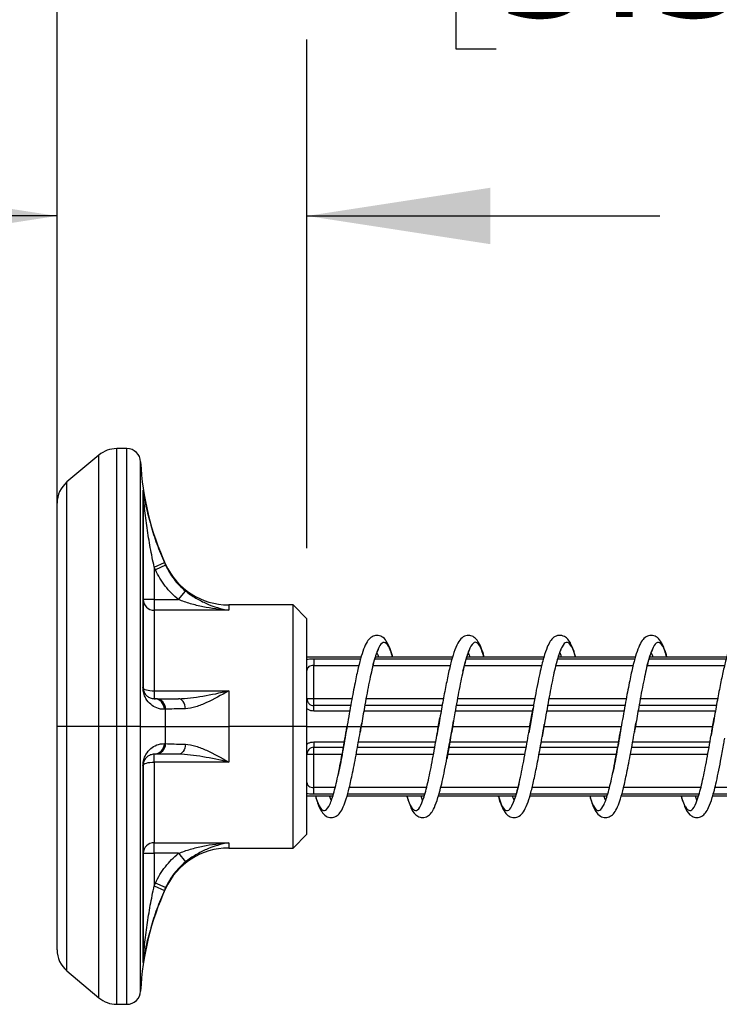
# Model space of a CAD drawing. Header units: millimetres. Extents: x 25 to 1092, y 25 to 838.
# Tile 67 of 81: x 613 to 664, y 709 to 780. Entities that reach past the tile are written whole.
import ezdxf

# ---------------------------------------------------------------- set-up
doc = ezdxf.new("R2010")
doc.units = ezdxf.units.MM
doc.header["$LTSCALE"] = 4
doc.linetypes.add('SLD-Solid', pattern=[0])
doc.layers.add('DIMENSIONS', color=140, linetype='SLD-Solid', lineweight=25)
doc.styles.add('SLDTEXTSTYLE0', font='VERDANA.TTF')
doc.dimstyles.new('SLDDIMSTYLE0', dxfattribs={"dimtxt": 8.632031, "dimasz": 13.208, "dimexe": 0, "dimexo": 0.0625, "dimgap": 2.158008, "dimtad": 0, "dimtih": 1, "dimtoh": 1, "dimrnd": 1e-09, "dimzin": 4, "dimdsep": 46, "dimtxsty": 'SLDTEXTSTYLE0', "dimsah": 1, "dimcen": 0.09, "dimadec": 0, "dimazin": 1, "dimtfac": 1, "dimtmove": 0, "dimatfit": 0, "dimfxl": 0, "dimfrac": 2, "dimtolj": 1, "dimtzin": 12, "dimarcsym": 0})
doc.dimstyles.new('SLDDIMSTYLE1', dxfattribs={"dimtxt": 8.632031, "dimasz": 13.208, "dimexe": 0, "dimexo": 0.0625, "dimgap": 2.158008, "dimtad": 0, "dimtih": 1, "dimtoh": 1, "dimrnd": 1e-09, "dimzin": 4, "dimdsep": 46, "dimtxsty": 'SLDTEXTSTYLE0', "dimsah": 1, "dimcen": 0.09, "dimadec": 0, "dimazin": 1, "dimtfac": 1, "dimtofl": 0, "dimtmove": 0, "dimatfit": 3, "dimfxl": 0, "dimfrac": 2, "dimtolj": 1, "dimtzin": 12, "dimarcsym": 0})

# ---------------------------------------------------------------- blocks, each defined once
blk = doc.blocks.new('_D_15')
at = {"layer": 'DIMENSIONS'}
for p, q in [((616.159, 750.183), (616.159, 778.485)), ((634.159, 741.866), (634.159, 778.485)), ((553.9, 765.785), (551.001, 765.785)), ((551.001, 765.785), (551.001, 752.066)), ((579.551, 765.785), (582.45, 765.785)), ((582.45, 765.785), (582.45, 752.066)), ((616.159, 765.785), (591.247, 765.785)), ((634.159, 765.785), (659.559, 765.785)), ((551.001, 752.066), (553.9, 752.066)), ((582.45, 752.066), (579.551, 752.066))]:
    blk.add_line(p, q, dxfattribs=at)
for points in [[(616.159, 765.785), (602.951, 767.817), (602.951, 763.753)], [(634.159, 765.785), (647.367, 763.753), (647.367, 767.817)]]:
    blk.add_solid(points, dxfattribs=at)
at = {"layer": 'DIMENSIONS', "char_height": 8.4667, "attachment_point": 1, "style": 'SLDTEXTSTYLE0'}
for s, insert in [('18.0', (553.9, 778.471)), ('0.71', (553.9, 762.819))]:
    blk.add_mtext(s, dxfattribs=dict(at, insert=insert))
blk = doc.blocks.new('_D_16')
at = {"layer": 'DIMENSIONS'}
for p, q in [((616.159, 750.183), (616.159, 804.24)), ((700.159, 754.116), (700.159, 804.24)), ((616.159, 791.54), (636.077, 791.54)), ((647.773, 791.54), (644.875, 791.54)), ((644.875, 791.54), (644.875, 777.821)), ((673.424, 791.54), (676.323, 791.54)), ((676.323, 791.54), (676.323, 777.821)), ((700.159, 791.54), (685.121, 791.54)), ((644.875, 777.821), (647.773, 777.821)), ((676.323, 777.821), (673.424, 777.821))]:
    blk.add_line(p, q, dxfattribs=at)
for points in [[(616.159, 791.54), (629.367, 789.508), (629.367, 793.572)], [(700.159, 791.54), (686.951, 793.572), (686.951, 789.508)]]:
    blk.add_solid(points, dxfattribs=at)
at = {"layer": 'DIMENSIONS', "char_height": 8.4667, "attachment_point": 1, "style": 'SLDTEXTSTYLE0'}
for s, insert in [('84.0', (647.773, 804.226)), ('3.31', (647.773, 788.574))]:
    blk.add_mtext(s, dxfattribs=dict(at, insert=insert))
blk = doc.blocks.new('_D_19')
at = {"layer": 'DIMENSIONS'}
for p, q in [((616.159, 734.116), (616.159, 835.204)), ((766.159, 754.116), (766.159, 835.204)), ((616.159, 822.504), (676.782, 822.504)), ((688.479, 822.504), (685.58, 822.504)), ((685.58, 822.504), (685.58, 808.785)), ((714.13, 822.504), (717.028, 822.504)), ((717.028, 822.504), (717.028, 808.785)), ((766.159, 822.504), (725.826, 822.504)), ((685.58, 808.785), (688.479, 808.785)), ((717.028, 808.785), (714.13, 808.785))]:
    blk.add_line(p, q, dxfattribs=at)
for points in [[(616.159, 822.504), (629.367, 820.472), (629.367, 824.536)], [(766.159, 822.504), (752.951, 824.536), (752.951, 820.472)]]:
    blk.add_solid(points, dxfattribs=at)
at = {"layer": 'DIMENSIONS', "char_height": 8.4667, "attachment_point": 1, "style": 'SLDTEXTSTYLE0'}
for s, insert in [('150.0', (684.888, 835.19)), ('5.91', (688.479, 819.538))]:
    blk.add_mtext(s, dxfattribs=dict(at, insert=insert))

msp = doc.modelspace()

# ---------------------------------------------------------------- linework, layer by layer
for p, q in [((619.177, 748.568), (616.873, 746.635)), ((619.177, 729.036), (619.177, 748.568)), ((621.183, 749.036), (620.462, 749.036)), ((620.462, 729.036), (620.462, 749.036)), ((621.183, 729.036), (621.183, 749.036)), ((622.182, 729.036), (622.182, 748.083)), ((616.873, 729.036), (616.873, 746.635)), ((622.351, 746.037), (622.351, 731.854)), ((623.159, 740.509), (623.89, 740.833)), ((623.978, 740.702), (623.978, 740.637)), ((623.159, 740.509), (623.159, 738.166)), ((623.25, 740.305), (623.159, 740.509)), ((623.978, 740.637), (623.25, 740.305)), ((624.915, 738.166), (625.413, 738.787)), ((623.159, 738.166), (622.359, 738.166)), ((623.159, 738.166), (623.159, 737.401)), ((623.159, 738.166), (624.915, 738.166)), ((623.159, 737.401), (623.159, 731.601)), ((628.523, 737.401), (623.159, 737.401)), ((633.159, 737.786), (628.523, 737.786)), ((628.523, 737.786), (628.523, 737.401)), ((634.159, 736.786), (633.159, 737.786)), ((633.159, 729.036), (633.159, 737.786)), ((634.159, 729.036), (634.159, 736.786)), ((638.055, 734.036), (634.159, 734.036)), ((634.659, 733.911), (634.659, 733.423)), ((634.659, 733.911), (638.022, 733.911)), ((639.05, 733.911), (644.607, 733.911)), ((644.645, 734.036), (639.09, 734.036)), ((645.631, 733.911), (651.188, 733.911)), ((651.221, 734.036), (645.666, 734.036)), ((652.227, 733.911), (657.772, 733.911)), ((657.805, 734.036), (652.269, 734.036)), ((658.8, 733.911), (664.357, 733.911)), ((664.395, 734.036), (658.84, 734.036)), ((634.659, 731.036), (634.659, 733.423)), ((634.659, 733.423), (637.894, 733.423)), ((638.912, 733.423), (644.479, 733.423)), ((645.493, 733.423), (651.066, 733.423)), ((652.085, 733.423), (657.644, 733.423)), ((658.662, 733.423), (664.229, 733.423)), ((623.159, 731.601), (623.159, 731.036)), ((623.159, 731.601), (628.523, 731.601)), ((628.523, 731.601), (628.523, 729.036)), ((623.159, 731.036), (623.25, 731.036)), ((634.659, 731.036), (634.159, 731.036)), ((634.659, 730.536), (634.659, 731.036)), ((637.399, 731.036), (634.659, 731.036)), ((643.985, 731.036), (638.41, 731.036)), ((650.563, 731.036), (644.991, 731.036)), ((657.149, 731.036), (651.578, 731.036)), ((663.735, 731.036), (658.16, 731.036)), ((623.978, 729.036), (623.978, 730.271)), ((634.659, 730.147), (634.659, 730.536)), ((637.307, 730.536), (634.659, 730.536)), ((637.239, 730.147), (634.659, 730.147)), ((643.822, 730.147), (638.25, 730.147)), ((643.891, 730.536), (638.318, 730.536)), ((650.405, 730.147), (644.833, 730.147)), ((650.474, 730.536), (644.902, 730.536)), ((650.418, 730.215), (650.222, 729.104)), ((650.418, 730.215), (650.445, 730.37)), ((656.989, 730.147), (651.42, 730.147)), ((657.057, 730.536), (651.489, 730.536)), ((663.572, 730.147), (658, 730.147)), ((663.641, 730.536), (658.068, 730.536)), ((643.591, 728.833), (643.735, 729.657)), ((644.628, 728.959), (644.71, 729.437)), ((663.341, 728.833), (663.485, 729.657)), ((616.873, 729.036), (616.159, 729.036)), ((619.177, 729.036), (616.873, 729.036)), ((616.873, 711.436), (616.873, 729.036)), ((620.462, 729.036), (619.177, 729.036)), ((619.177, 709.504), (619.177, 729.036)), ((621.183, 729.036), (620.462, 729.036)), ((620.462, 709.036), (620.462, 729.036)), ((622.182, 729.036), (621.183, 729.036)), ((621.183, 709.036), (621.183, 729.036)), ((622.182, 729.036), (623.978, 729.036)), ((622.182, 709.988), (622.182, 729.036)), ((623.978, 727.8), (623.978, 729.036)), ((623.978, 729.036), (628.523, 729.036)), ((628.523, 729.036), (628.523, 726.47)), ((633.159, 729.036), (628.523, 729.036)), ((633.159, 720.286), (633.159, 729.036)), ((634.159, 729.036), (633.159, 729.036)), ((634.159, 721.286), (634.159, 729.036)), ((634.159, 729.036), (637.957, 729.036)), ((637.986, 728.626), (638.043, 728.952)), ((638.043, 728.952), (638.099, 729.272)), ((638.058, 729.036), (643.626, 729.036)), ((643.591, 728.833), (643.514, 728.391)), ((643.643, 729.131), (643.591, 728.833)), ((644.496, 728.205), (644.628, 728.959)), ((644.641, 729.036), (650.21, 729.036)), ((650.222, 729.104), (650.132, 728.584)), ((651.244, 729.148), (651.095, 728.293)), ((651.207, 728.932), (651.25, 729.183)), ((651.225, 729.036), (656.793, 729.036)), ((657.736, 728.626), (657.793, 728.952)), ((657.793, 728.952), (657.849, 729.272)), ((657.808, 729.036), (663.376, 729.036)), ((663.341, 728.833), (663.264, 728.391)), ((663.393, 729.131), (663.341, 728.833)), ((634.659, 727.925), (634.659, 727.536)), ((634.659, 727.925), (636.85, 727.925)), ((637.862, 727.925), (643.431, 727.925)), ((644.496, 728.205), (644.22, 726.67)), ((644.447, 727.925), (650.018, 727.925)), ((651.029, 727.925), (656.6, 727.925)), ((657.612, 727.925), (663.181, 727.925)), ((634.659, 727.536), (636.783, 727.536)), ((634.659, 727.036), (634.659, 727.536)), ((637.793, 727.536), (643.361, 727.536)), ((644.378, 727.536), (649.949, 727.536)), ((650.961, 727.536), (656.533, 727.536)), ((657.543, 727.536), (663.111, 727.536)), ((623.25, 727.036), (623.159, 727.036)), ((623.159, 726.47), (623.159, 727.036)), ((634.159, 727.036), (634.659, 727.036)), ((634.659, 724.648), (634.659, 727.036)), ((634.659, 727.036), (636.691, 727.036)), ((637.703, 727.036), (643.272, 727.036)), ((644.288, 727.036), (649.859, 727.036)), ((650.867, 727.036), (656.441, 727.036)), ((657.453, 727.036), (663.022, 727.036)), ((622.351, 726.218), (622.351, 712.034)), ((628.523, 726.47), (623.159, 726.47)), ((623.159, 726.47), (623.159, 720.67)), ((634.659, 724.161), (634.659, 724.648)), ((636.188, 724.648), (634.659, 724.648)), ((642.766, 724.648), (637.21, 724.648)), ((649.358, 724.648), (643.785, 724.648)), ((655.938, 724.648), (650.371, 724.648)), ((662.516, 724.648), (656.96, 724.648)), ((669.108, 724.648), (663.535, 724.648)), ((634.159, 724.036), (636.01, 724.036)), ((636.051, 724.161), (634.659, 724.161)), ((637.043, 724.036), (642.583, 724.036)), ((642.628, 724.161), (637.078, 724.161)), ((643.625, 724.036), (649.181, 724.036)), ((649.218, 724.161), (643.658, 724.161)), ((650.21, 724.036), (655.76, 724.036)), ((655.801, 724.161), (650.25, 724.161)), ((656.793, 724.036), (662.333, 724.036)), ((662.378, 724.161), (656.828, 724.161)), ((663.375, 724.036), (668.931, 724.036)), ((668.968, 724.161), (663.408, 724.161)), ((633.159, 720.286), (634.159, 721.286)), ((623.159, 720.67), (628.523, 720.67)), ((623.159, 719.905), (623.159, 720.67)), ((628.523, 720.67), (628.523, 720.286)), ((628.523, 720.286), (633.159, 720.286)), ((622.359, 719.905), (623.159, 719.905)), ((623.159, 719.905), (623.159, 717.562)), ((624.915, 719.905), (623.159, 719.905)), ((624.915, 719.905), (625.413, 719.284)), ((623.159, 717.562), (623.25, 717.766)), ((623.159, 717.562), (623.89, 717.239)), ((623.978, 717.435), (623.25, 717.766)), ((623.978, 717.435), (623.978, 717.369)), ((616.873, 711.436), (619.177, 709.504)), ((620.462, 709.036), (621.183, 709.036))]:
    msp.add_line(p, q)
at = {"flags": 128}
for points in [[(622.359, 731.836), (622.374, 731.79), (622.42, 731.746), (622.494, 731.705), (622.593, 731.67), (622.714, 731.641), (622.853, 731.619), (623.003, 731.606), (623.159, 731.601)], [(625.413, 730.317), (625.395, 730.461), (625.361, 730.598), (625.312, 730.722), (625.25, 730.829), (625.177, 730.917), (625.095, 730.982), (625.006, 731.022), (624.915, 731.036)], [(625.413, 727.754), (625.395, 727.61), (625.361, 727.474), (625.312, 727.35), (625.25, 727.242), (625.177, 727.154), (625.095, 727.089), (625.006, 727.049), (624.915, 727.036)], [(622.359, 726.236), (622.374, 726.281), (622.42, 726.325), (622.494, 726.366), (622.593, 726.402), (622.714, 726.431), (622.853, 726.452), (623.003, 726.466), (623.159, 726.47)]]:
    msp.add_lwpolyline(points, dxfattribs=at)
for centre, radius, start, end in [((620.462, 747.036), 2, 90, 130), ((621.183, 748.036), 1, 2.7294, 90), ((642.159, 749.036), 20, 182.7294, 204.62432), ((618.159, 745.103), 2, 130, 180), ((621.58, 745.928), 0.779, 0.00042, 8.0596), ((628.523, 742.786), 5, 204.62432, 270), ((623.142, 738.184), 0.783, 181.31598, 271.25814), ((622.331, 731.834), 0.0281, 2.55919, 43.49513), ((623.125, 730.272), 0.765, 359.8312, 87.46188), ((623.215, 730.274), 0.763, 359.79635, 87.32721), ((623.125, 727.8), 0.765, 272.53812, 0.16882), ((623.215, 727.798), 0.763, 272.67279, 0.20365), ((622.331, 726.237), 0.0281, 316.50487, 357.44081), ((623.142, 719.887), 0.783, 88.74186, 178.68402), ((628.523, 715.286), 5, 90, 155.37568), ((642.159, 709.036), 20, 155.37568, 177.2706), ((618.159, 712.968), 2, 180, 230), ((621.58, 712.144), 0.779, 351.9404, 359.99958), ((620.462, 711.036), 2, 230, 270), ((621.183, 710.036), 1, 270, 357.2706)]:
    msp.add_arc(centre, radius, start, end)
for points, knots in [([(622.351, 746.037), (622.351, 746.048), (622.355, 746.027), (622.367, 745.961), (622.375, 745.916), (622.398, 745.775), (622.416, 745.669), (622.474, 745.347), (622.517, 745.125), (622.66, 744.452), (622.774, 743.993), (623.035, 743.083), (623.182, 742.631), (623.51, 741.73), (623.691, 741.281), (623.89, 740.833)], [0, 0, 0, 0, 0.03125, 0.03125, 0.0625, 0.0625, 0.125, 0.125, 0.25, 0.25, 0.5, 0.5, 0.75, 0.75, 1, 1, 1, 1]), ([(623.159, 740.509), (623.056, 740.975), (622.962, 741.442), (622.791, 742.379), (622.714, 742.85), (622.579, 743.796), (622.52, 744.274), (622.445, 744.975), (622.423, 745.207), (622.393, 745.542), (622.383, 745.653), (622.371, 745.8), (622.367, 745.847), (622.361, 745.917), (622.359, 745.938), (622.359, 745.928)], [0, 0, 0, 0, 0.25, 0.25, 0.5, 0.5, 0.75, 0.75, 0.875, 0.875, 0.9375, 0.9375, 0.96875, 0.96875, 1, 1, 1, 1]), ([(622.359, 745.928), (622.359, 745.343), (622.359, 743.67), (622.359, 738.616), (622.359, 735.361), (622.359, 731.836)], [0, 0, 0, 0, 0.5, 0.5, 1, 1, 1, 1]), ([(616.159, 729.036), (616.159, 733.297), (616.159, 737.384), (616.159, 743.41), (616.159, 745.103), (616.159, 745.103)], [0, 0, 0, 0, 0.5, 0.5, 1, 1, 1, 1]), ([(624.915, 738.166), (624.557, 738.453), (624.233, 738.783), (623.676, 739.5), (623.441, 739.887), (623.25, 740.305)], [0, 0, 0, 0, 0.5, 0.5, 1, 1, 1, 1]), ([(623.978, 740.637), (624.142, 740.276), (624.345, 739.941), (624.824, 739.321), (625.104, 739.035), (625.413, 738.787)], [0, 0, 0, 0, 0.5, 0.5, 1, 1, 1, 1]), ([(625.413, 738.787), (625.648, 738.597), (625.893, 738.429), (626.399, 738.129), (626.661, 737.997), (627.446, 737.657), (627.981, 737.498), (628.523, 737.401)], [0, 0, 0, 0, 0.25, 0.25, 0.5, 0.5, 1, 1, 1, 1]), ([(628.523, 737.401), (627.894, 737.445), (627.274, 737.528), (626.363, 737.715), (626.059, 737.789), (625.472, 737.96), (625.188, 738.056), (624.915, 738.166)], [0, 0, 0, 0, 0.5, 0.5, 0.75, 0.75, 1, 1, 1, 1]), ([(640.335, 734.036), (640.272, 734.244), (640.13, 734.714), (639.886, 735.189), (639.633, 735.488), (639.204, 735.638), (638.775, 735.496), (638.436, 735.122), (638.135, 734.383), (637.846, 733.269), (637.612, 732.161), (637.339, 730.749), (637.155, 729.684), (637.058, 729.124)], [0, 0, 0, 0, 0.0727918, 0.1645631, 0.2431042, 0.2990599, 0.3526022, 0.423925, 0.5916597, 0.679466, 0.773545, 0.8809178, 1, 1, 1, 1]), ([(640.316, 734.036), (640.271, 734.191), (640.123, 734.703), (639.873, 735.087), (639.566, 735.134), (639.255, 734.631), (638.947, 733.652), (638.641, 732.273), (638.355, 730.759), (638.176, 729.717), (638.099, 729.272)], [0, 0, 0, 0, 0.060596, 0.19979, 0.338735, 0.478245, 0.617379, 0.756346, 0.895886, 1, 1, 1, 1]), ([(646.918, 734.036), (646.9, 734.104), (646.75, 734.661), (646.524, 735.144), (646.184, 735.502), (645.85, 735.616), (645.567, 735.571), (645.324, 735.453), (645.064, 735.166), (644.803, 734.59), (644.553, 733.779), (644.33, 732.817), (644.107, 731.707), (643.874, 730.456), (643.72, 729.576), (643.643, 729.131)], [0, 0, 0, 0, 0.021927, 0.179899, 0.246277, 0.298199, 0.323862, 0.355861, 0.439353, 0.537266, 0.63191, 0.722581, 0.812741, 0.905286, 1, 1, 1, 1]), ([(646.904, 734.036), (646.824, 734.284), (646.642, 734.85), (646.352, 735.163), (646.046, 735.023), (645.738, 734.355), (645.427, 733.232), (645.12, 731.745), (644.882, 730.418), (644.745, 729.631), (644.711, 729.437)], [0, 0, 0, 0, 0.110043, 0.251094, 0.391582, 0.532155, 0.673191, 0.813648, 0.954275, 1, 1, 1, 1]), ([(653.506, 734.036), (653.496, 734.073), (653.378, 734.515), (653.149, 735.044), (652.856, 735.49), (652.299, 735.641), (651.892, 735.455), (651.662, 735.17), (651.443, 734.734), (651.194, 733.995), (650.906, 732.822), (650.641, 731.501), (650.475, 730.547), (650.418, 730.215)], [0, 0, 0, 0, 0.013017, 0.154596, 0.274167, 0.334084, 0.398121, 0.470615, 0.553037, 0.654988, 0.778341, 0.922781, 1, 1, 1, 1]), ([(653.492, 734.036), (653.478, 734.087), (653.361, 734.528), (653.144, 734.951), (652.835, 735.187), (652.525, 734.853), (652.218, 734.028), (651.909, 732.77), (651.599, 731.194), (651.379, 729.922), (651.26, 729.24), (651.244, 729.148)], [0, 0, 0, 0, 0.018173, 0.155145, 0.292447, 0.429893, 0.566858, 0.704233, 0.841609, 0.978574, 1, 1, 1, 1]), ([(660.085, 734.036), (660.022, 734.244), (659.88, 734.714), (659.636, 735.189), (659.383, 735.488), (658.954, 735.638), (658.525, 735.496), (658.186, 735.122), (657.885, 734.383), (657.596, 733.269), (657.362, 732.161), (657.089, 730.749), (656.905, 729.684), (656.808, 729.124)], [0, 0, 0, 0, 0.072792, 0.164563, 0.243104, 0.29906, 0.352602, 0.423925, 0.59166, 0.679466, 0.773545, 0.880918, 1, 1, 1, 1]), ([(660.066, 734.036), (660.021, 734.191), (659.873, 734.703), (659.623, 735.087), (659.316, 735.134), (659.005, 734.631), (658.697, 733.652), (658.391, 732.273), (658.105, 730.759), (657.926, 729.717), (657.849, 729.272)], [0, 0, 0, 0, 0.060596, 0.19979, 0.338735, 0.478245, 0.617379, 0.756346, 0.895886, 1, 1, 1, 1]), ([(666.668, 734.036), (666.65, 734.104), (666.5, 734.661), (666.274, 735.144), (665.934, 735.502), (665.6, 735.616), (665.317, 735.571), (665.074, 735.453), (664.814, 735.166), (664.553, 734.59), (664.303, 733.779), (664.08, 732.817), (663.857, 731.707), (663.624, 730.456), (663.47, 729.576), (663.393, 729.131)], [0, 0, 0, 0, 0.021927, 0.179899, 0.246277, 0.298199, 0.323862, 0.355861, 0.439353, 0.537266, 0.63191, 0.722581, 0.812741, 0.905286, 1, 1, 1, 1]), ([(638.897, 733.364), (638.923, 733.469), (639.014, 733.834), (639.147, 734.243), (639.293, 734.563), (639.307, 734.592), (639.313, 734.605)], [0, 0, 0, 0, 0.133451, 0.46273, 0.779381, 1, 1, 1, 1]), ([(639.196, 734.335), (639.222, 734.282), (639.253, 734.216), (639.297, 734.064), (639.306, 734.036)], [0, 0, 0, 0, 0.810653, 1, 1, 1, 1]), ([(645.393, 733.006), (645.418, 733.117), (645.514, 733.545), (645.669, 734.074), (645.846, 734.523), (645.878, 734.58), (645.893, 734.606)], [0, 0, 0, 0, 0.110597, 0.425748, 0.746881, 1, 1, 1, 1]), ([(645.779, 734.339), (645.786, 734.325), (645.814, 734.266), (645.854, 734.135), (645.885, 734.036)], [0, 0, 0, 0, 0.234968, 1, 1, 1, 1]), ([(652.147, 733.672), (652.247, 733.98), (652.421, 734.512), (652.461, 734.566), (652.478, 734.588)], [0, 0, 0, 0, 0.5778279, 1, 1, 1, 1]), ([(652.37, 734.334), (652.377, 734.319), (652.405, 734.26), (652.443, 734.132), (652.471, 734.036)], [0, 0, 0, 0, 0.241861, 1, 1, 1, 1]), ([(658.647, 733.364), (658.673, 733.469), (658.764, 733.834), (658.897, 734.243), (659.043, 734.563), (659.057, 734.592), (659.063, 734.605)], [0, 0, 0, 0, 0.1334511, 0.46273, 0.7793815, 1, 1, 1, 1]), ([(658.946, 734.335), (658.972, 734.282), (659.003, 734.216), (659.047, 734.064), (659.056, 734.036)], [0, 0, 0, 0, 0.810653, 1, 1, 1, 1]), ([(634.159, 733.872), (634.187, 733.877), (634.273, 733.893), (634.444, 733.907), (634.588, 733.909), (634.659, 733.911)], [0, 0, 0, 0, 0.192458, 0.598188, 1, 1, 1, 1]), ([(634.659, 733.423), (634.524, 733.423), (634.389, 733.399), (634.206, 733.283), (634.159, 733.188), (634.159, 733.067)], [0, 0, 0, 0, 0.5, 0.5, 1, 1, 1, 1]), ([(623.89, 730.27), (623.691, 730.266), (623.51, 730.303), (623.182, 730.429), (623.034, 730.519), (622.773, 730.744), (622.659, 730.877), (622.516, 731.128), (622.473, 731.22), (622.416, 731.392), (622.398, 731.455), (622.374, 731.575), (622.367, 731.619), (622.355, 731.725), (622.351, 731.789), (622.351, 731.854)], [0, 0, 0, 0, 0.25, 0.25, 0.5, 0.5, 0.75, 0.75, 0.875, 0.875, 0.9375, 0.9375, 0.96875, 0.96875, 1, 1, 1, 1]), ([(622.359, 731.836), (622.359, 731.803), (622.361, 731.772), (622.367, 731.719), (622.371, 731.696), (622.383, 731.636), (622.392, 731.605), (622.422, 731.518), (622.445, 731.472), (622.519, 731.346), (622.578, 731.278), (622.714, 731.165), (622.791, 731.12), (622.962, 731.055), (623.056, 731.036), (623.159, 731.036)], [0, 0, 0, 0, 0.03125, 0.03125, 0.0625, 0.0625, 0.125, 0.125, 0.25, 0.25, 0.5, 0.5, 0.75, 0.75, 1, 1, 1, 1]), ([(624.915, 731.036), (625.188, 731.036), (625.472, 731.057), (626.059, 731.124), (626.363, 731.17), (627.274, 731.326), (627.894, 731.457), (628.523, 731.601)], [0, 0, 0, 0, 0.25, 0.25, 0.5, 0.5, 1, 1, 1, 1]), ([(628.523, 731.601), (627.981, 731.284), (627.446, 730.989), (626.661, 730.634), (626.399, 730.53), (625.893, 730.375), (625.648, 730.323), (625.413, 730.317)], [0, 0, 0, 0, 0.5, 0.5, 0.75, 0.75, 1, 1, 1, 1]), ([(623.366, 731.036), (623.548, 731.036), (623.946, 731.036), (624.574, 731.036), (624.915, 731.036)], [0, 0, 0, 0, 0.4571992, 1, 1, 1, 1]), ([(634.159, 731.036), (634.159, 730.975), (634.17, 730.913), (634.217, 730.794), (634.252, 730.738), (634.389, 730.595), (634.524, 730.536), (634.659, 730.536)], [0, 0, 0, 0, 0.25, 0.25, 0.5, 0.5, 1, 1, 1, 1]), ([(625.413, 730.317), (625.104, 730.31), (624.83, 730.302), (624.349, 730.286), (624.142, 730.278), (623.978, 730.271)], [0, 0, 0, 0, 0.5, 0.5, 1, 1, 1, 1]), ([(634.659, 730.147), (634.588, 730.152), (634.445, 730.162), (634.274, 730.223), (634.187, 730.283), (634.159, 730.302)], [0, 0, 0, 0, 0.400724, 0.805442, 1, 1, 1, 1]), ([(650.131, 728.584), (650.19, 728.924), (650.286, 729.478), (650.381, 730.01), (650.418, 730.215)], [0, 0, 0, 0, 0.614023, 1, 1, 1, 1]), ([(644.711, 729.437), (644.641, 729.028), (644.569, 728.61), (644.498, 728.215), (644.496, 728.205)], [0, 0, 0, 0, 0.976236, 1, 1, 1, 1]), ([(616.159, 712.968), (616.159, 712.968), (616.159, 714.661), (616.159, 720.687), (616.159, 724.774), (616.159, 729.036)], [0, 0, 0, 0, 0.5, 0.5, 1, 1, 1, 1]), ([(634.77, 724.036), (634.822, 723.859), (634.959, 723.392), (635.19, 722.91), (635.449, 722.618), (635.692, 722.5), (635.975, 722.455), (636.309, 722.571), (636.649, 722.92), (636.931, 723.589), (637.215, 724.628), (637.453, 725.73), (637.722, 727.099), (637.9, 728.129), (637.986, 728.626)], [0, 0, 0, 0, 0.061109, 0.16138, 0.246883, 0.279653, 0.305934, 0.359107, 0.427083, 0.588861, 0.677457, 0.775576, 0.891686, 1, 1, 1, 1]), ([(634.782, 724.036), (634.814, 723.921), (634.949, 723.436), (635.186, 723.032), (635.492, 722.908), (635.804, 723.343), (636.111, 724.26), (636.418, 725.59), (636.73, 727.216), (636.935, 728.406), (637.037, 729)], [0, 0, 0, 0, 0.042095, 0.178842, 0.3155068, 0.4527188, 0.589421, 0.7261232, 0.8633352, 1, 1, 1, 1]), ([(637.058, 729.124), (636.958, 728.541), (636.77, 727.452), (636.559, 726.282), (636.447, 725.768), (636.42, 725.646)], [0, 0, 0, 0, 0.46834, 0.874035, 1, 1, 1, 1]), ([(638.099, 729.272), (638.073, 729.123), (638.036, 728.907), (637.998, 728.693), (637.986, 728.626)], [0, 0, 0, 0, 0.685648, 1, 1, 1, 1]), ([(641.353, 724.036), (641.355, 724.029), (641.459, 723.622), (641.664, 723.193), (641.975, 722.879), (642.284, 723.144), (642.59, 723.903), (642.901, 725.108), (643.21, 726.649), (643.438, 727.955), (643.566, 728.69), (643.591, 728.833)], [0, 0, 0, 0, 0.002253, 0.139796, 0.277822, 0.415702, 0.553252, 0.691336, 0.829149, 0.966714, 1, 1, 1, 1]), ([(647.93, 724.036), (647.935, 724.014), (648.012, 723.719), (648.166, 723.305), (648.41, 722.84), (648.65, 722.575), (649.079, 722.433), (649.508, 722.583), (649.761, 722.879), (650.021, 723.405), (650.259, 724.15), (650.481, 725.067), (650.708, 726.176), (650.956, 727.491), (651.122, 728.442), (651.207, 728.932)], [0, 0, 0, 0, 0.006799, 0.091885, 0.174951, 0.246229, 0.299737, 0.355657, 0.434148, 0.525861, 0.616604, 0.705969, 0.797597, 0.895816, 1, 1, 1, 1]), ([(654.52, 724.036), (654.572, 723.859), (654.709, 723.392), (654.94, 722.91), (655.199, 722.618), (655.442, 722.5), (655.725, 722.455), (656.059, 722.571), (656.399, 722.92), (656.681, 723.589), (656.965, 724.628), (657.203, 725.73), (657.472, 727.099), (657.65, 728.129), (657.736, 728.626)], [0, 0, 0, 0, 0.061109, 0.16138, 0.246883, 0.279653, 0.305934, 0.359107, 0.427083, 0.588861, 0.677457, 0.775576, 0.891686, 1, 1, 1, 1]), ([(654.532, 724.036), (654.564, 723.921), (654.699, 723.436), (654.936, 723.032), (655.242, 722.908), (655.554, 723.343), (655.861, 724.26), (656.168, 725.59), (656.48, 727.216), (656.685, 728.406), (656.787, 729)], [0, 0, 0, 0, 0.042095, 0.178842, 0.315507, 0.452719, 0.589421, 0.726123, 0.863335, 1, 1, 1, 1]), ([(656.808, 729.124), (656.708, 728.541), (656.52, 727.452), (656.309, 726.282), (656.197, 725.768), (656.17, 725.646)], [0, 0, 0, 0, 0.46834, 0.874035, 1, 1, 1, 1]), ([(657.849, 729.272), (657.823, 729.123), (657.786, 728.907), (657.748, 728.693), (657.736, 728.626)], [0, 0, 0, 0, 0.685648, 1, 1, 1, 1]), ([(661.103, 724.036), (661.105, 724.029), (661.209, 723.622), (661.414, 723.193), (661.725, 722.879), (662.034, 723.144), (662.34, 723.903), (662.651, 725.108), (662.96, 726.649), (663.188, 727.955), (663.316, 728.69), (663.341, 728.833)], [0, 0, 0, 0, 0.002253, 0.139796, 0.277822, 0.415702, 0.553252, 0.691336, 0.829149, 0.966714, 1, 1, 1, 1]), ([(634.159, 727.769), (634.187, 727.788), (634.273, 727.848), (634.444, 727.909), (634.588, 727.919), (634.659, 727.925)], [0, 0, 0, 0, 0.192458, 0.598188, 1, 1, 1, 1]), ([(641.346, 724.036), (641.46, 723.692), (641.679, 723.036), (641.959, 722.616), (642.485, 722.435), (642.89, 722.567), (643.123, 722.81), (643.356, 723.214), (643.614, 723.932), (643.915, 725.102), (644.193, 726.487), (644.388, 727.584), (644.473, 728.074), (644.496, 728.205)], [0, 0, 0, 0, 0.13769, 0.262422, 0.315874, 0.37136, 0.438631, 0.518844, 0.619811, 0.743581, 0.889377, 0.970289, 1, 1, 1, 1]), ([(647.95, 724.036), (648.015, 723.824), (648.183, 723.278), (648.456, 722.932), (648.763, 722.996), (649.071, 723.597), (649.382, 724.662), (649.688, 726.107), (649.939, 727.475), (650.086, 728.327), (650.131, 728.584)], [0, 0, 0, 0, 0.089553, 0.231413, 0.372697, 0.514236, 0.656052, 0.79732, 0.938928, 1, 1, 1, 1]), ([(661.096, 724.036), (661.21, 723.692), (661.429, 723.036), (661.709, 722.616), (662.235, 722.435), (662.64, 722.567), (662.873, 722.81), (663.106, 723.214), (663.364, 723.932), (663.665, 725.102), (663.943, 726.487), (664.138, 727.584), (664.223, 728.074), (664.246, 728.205)], [0, 0, 0, 0, 0.13769, 0.262422, 0.315874, 0.37136, 0.438631, 0.518844, 0.619811, 0.743581, 0.889377, 0.970289, 1, 1, 1, 1]), ([(622.351, 726.218), (622.351, 726.283), (622.355, 726.348), (622.367, 726.455), (622.375, 726.5), (622.398, 726.619), (622.416, 726.682), (622.474, 726.855), (622.517, 726.945), (622.66, 727.196), (622.774, 727.329), (623.035, 727.553), (623.182, 727.642), (623.51, 727.768), (623.691, 727.805), (623.89, 727.802)], [0, 0, 0, 0, 0.03125, 0.03125, 0.0625, 0.0625, 0.125, 0.125, 0.25, 0.25, 0.5, 0.5, 0.75, 0.75, 1, 1, 1, 1]), ([(623.978, 727.8), (624.142, 727.793), (624.345, 727.785), (624.824, 727.77), (625.104, 727.762), (625.413, 727.754)], [0, 0, 0, 0, 0.5, 0.5, 1, 1, 1, 1]), ([(625.413, 727.754), (625.648, 727.748), (625.893, 727.697), (626.399, 727.542), (626.661, 727.437), (627.446, 727.082), (627.981, 726.787), (628.523, 726.47)], [0, 0, 0, 0, 0.25, 0.25, 0.5, 0.5, 1, 1, 1, 1]), ([(634.659, 727.536), (634.524, 727.536), (634.389, 727.477), (634.206, 727.285), (634.159, 727.157), (634.159, 727.036)], [0, 0, 0, 0, 0.5, 0.5, 1, 1, 1, 1]), ([(623.159, 727.036), (623.056, 727.036), (622.962, 727.016), (622.791, 726.952), (622.714, 726.907), (622.579, 726.794), (622.52, 726.726), (622.445, 726.6), (622.423, 726.555), (622.393, 726.468), (622.383, 726.436), (622.371, 726.376), (622.367, 726.354), (622.361, 726.301), (622.359, 726.268), (622.359, 726.236)], [0, 0, 0, 0, 0.25, 0.25, 0.5, 0.5, 0.75, 0.75, 0.875, 0.875, 0.9375, 0.9375, 0.96875, 0.96875, 1, 1, 1, 1]), ([(624.915, 727.036), (624.572, 727.036), (623.944, 727.036), (623.547, 727.036), (623.366, 727.036)], [0, 0, 0, 0, 0.5465197, 1, 1, 1, 1]), ([(628.523, 726.47), (627.894, 726.614), (627.274, 726.745), (626.363, 726.901), (626.059, 726.947), (625.472, 727.014), (625.188, 727.036), (624.915, 727.036)], [0, 0, 0, 0, 0.5, 0.5, 0.75, 0.75, 1, 1, 1, 1]), ([(622.359, 726.236), (622.359, 722.71), (622.359, 719.455), (622.359, 714.401), (622.359, 712.728), (622.359, 712.144)], [0, 0, 0, 0, 0.5, 0.5, 1, 1, 1, 1]), ([(634.159, 725.005), (634.159, 724.945), (634.17, 724.89), (634.217, 724.797), (634.252, 724.759), (634.389, 724.672), (634.524, 724.648), (634.659, 724.648)], [0, 0, 0, 0, 0.25, 0.25, 0.5, 0.5, 1, 1, 1, 1]), ([(649.427, 724.938), (649.4, 724.82), (649.304, 724.41), (649.155, 723.923), (648.992, 723.531), (648.967, 723.486), (648.957, 723.467)], [0, 0, 0, 0, 0.127162, 0.445136, 0.761651, 1, 1, 1, 1]), ([(634.659, 724.161), (634.588, 724.162), (634.445, 724.164), (634.274, 724.178), (634.187, 724.194), (634.159, 724.199)], [0, 0, 0, 0, 0.4007244, 0.8054421, 1, 1, 1, 1]), ([(635.906, 723.727), (635.872, 723.798), (635.838, 723.869), (635.791, 724.035), (635.791, 724.036)], [0, 0, 0, 0, 0.995923, 1, 1, 1, 1]), ([(642.49, 723.732), (642.472, 723.769), (642.438, 723.837), (642.399, 723.974), (642.381, 724.036)], [0, 0, 0, 0, 0.55177, 1, 1, 1, 1]), ([(649.071, 723.736), (649.056, 723.767), (649.027, 723.828), (648.985, 723.967), (648.965, 724.036)], [0, 0, 0, 0, 0.500945, 1, 1, 1, 1]), ([(655.656, 723.727), (655.622, 723.798), (655.588, 723.869), (655.541, 724.035), (655.541, 724.036)], [0, 0, 0, 0, 0.995923, 1, 1, 1, 1]), ([(662.24, 723.732), (662.222, 723.769), (662.188, 723.837), (662.149, 723.974), (662.131, 724.036)], [0, 0, 0, 0, 0.55177, 1, 1, 1, 1]), ([(624.915, 719.905), (625.188, 720.015), (625.472, 720.111), (626.059, 720.282), (626.363, 720.356), (627.274, 720.543), (627.894, 720.626), (628.523, 720.67)], [0, 0, 0, 0, 0.25, 0.25, 0.5, 0.5, 1, 1, 1, 1]), ([(628.523, 720.67), (627.981, 720.573), (627.446, 720.414), (626.661, 720.075), (626.399, 719.943), (625.893, 719.642), (625.648, 719.474), (625.413, 719.284)], [0, 0, 0, 0, 0.5, 0.5, 0.75, 0.75, 1, 1, 1, 1]), ([(623.25, 717.766), (623.441, 718.183), (623.681, 718.579), (624.239, 719.295), (624.557, 719.618), (624.915, 719.905)], [0, 0, 0, 0, 0.5, 0.5, 1, 1, 1, 1]), ([(625.413, 719.284), (625.104, 719.036), (624.83, 718.756), (624.349, 718.137), (624.142, 717.795), (623.978, 717.435)], [0, 0, 0, 0, 0.5, 0.5, 1, 1, 1, 1]), ([(622.359, 712.144), (622.359, 712.133), (622.361, 712.154), (622.367, 712.222), (622.371, 712.268), (622.383, 712.414), (622.392, 712.524), (622.422, 712.857), (622.445, 713.091), (622.519, 713.793), (622.578, 714.27), (622.714, 715.22), (622.791, 715.692), (622.962, 716.63), (623.056, 717.097), (623.159, 717.562)], [0, 0, 0, 0, 0.03125, 0.03125, 0.0625, 0.0625, 0.125, 0.125, 0.25, 0.25, 0.5, 0.5, 0.75, 0.75, 1, 1, 1, 1]), ([(623.89, 717.239), (623.691, 716.791), (623.51, 716.342), (623.182, 715.44), (623.034, 714.986), (622.773, 714.074), (622.659, 713.616), (622.516, 712.941), (622.473, 712.717), (622.416, 712.397), (622.398, 712.292), (622.374, 712.152), (622.367, 712.109), (622.355, 712.043), (622.351, 712.024), (622.351, 712.034)], [0, 0, 0, 0, 0.25, 0.25, 0.5, 0.5, 0.75, 0.75, 0.875, 0.875, 0.9375, 0.9375, 0.96875, 0.96875, 1, 1, 1, 1])]:
    msp.add_open_spline(points, degree=3, knots=knots)
for points in [[(623.89, 740.833), (623.919, 740.767), (623.948, 740.702), (623.978, 740.637)], [(623.978, 730.271), (623.948, 730.27), (623.919, 730.27), (623.89, 730.27)], [(623.89, 727.802), (623.919, 727.801), (623.948, 727.801), (623.978, 727.8)], [(623.978, 717.435), (623.948, 717.369), (623.919, 717.304), (623.89, 717.239)]]:
    msp.add_open_spline(points, degree=3)

# ---------------------------------------------------------------- dimensions: what is measured, and where the dimension line sits
at = {"layer": 'DIMENSIONS'}
for base, p1, p2, dimstyle, picture, middle in [((616.159, 822.504), (766.159, 749.036), (616.159, 729.036), 'SLDDIMSTYLE1', '_D_19', (701.304, 822.504)), ((700.159, 791.54), (616.159, 745.103), (700.159, 749.036), 'SLDDIMSTYLE1', '_D_16', (660.599, 791.54)), ((616.159, 765.785), (634.159, 736.786), (616.159, 745.103), 'SLDDIMSTYLE0', '_D_15', (566.725, 765.785))]:
    dim = msp.add_linear_dim(base=base, p1=p1, p2=p2, dimstyle=dimstyle, dxfattribs=at)
    dim.commit()
    dim.dimension.update_dxf_attribs({"geometry": picture, "text_midpoint": middle, "dimtype": 160})

doc.saveas('drawing.dxf')
